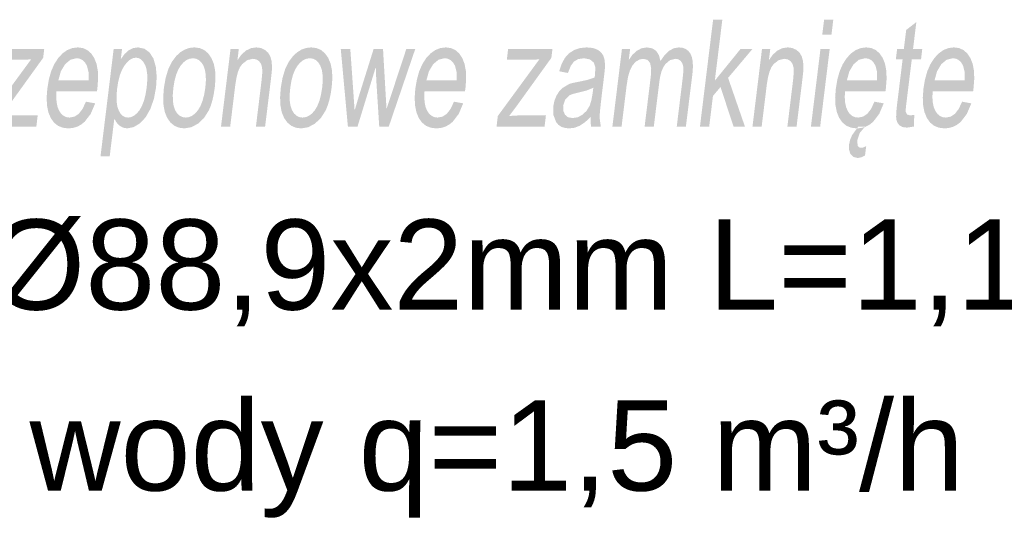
# Model space of a CAD drawing. Header units: millimetres. Extents: x 116 to 15750, y -6945 to 9999.
# Tile 91 of 150: x 7050 to 7284, y -1464 to -1345. Entities that reach past the tile are written whole.
import ezdxf

# ---------------------------------------------------------------- set-up
doc = ezdxf.new("R2010")
doc.units = ezdxf.units.MM
doc.layers.get('0').update_dxf_attribs({"color": 252})
doc.styles.get("Standard").update_dxf_attribs({"font": 'simplex.shx'})

msp = doc.modelspace()

# ---------------------------------------------------------------- hatches: boundary and pattern name
h = msp.add_hatch(color=7)
h.dxf.hatch_style = 2
h.paths.add_polyline_path([(7211.33, -1370.6), (7214.45, -1345.2), (7216.64, -1345.2), (7214.86, -1359.68), (7220.94, -1352.19), (7223.77, -1352.19), (7218.01, -1359.02), (7222.01, -1370.6), (7219.31, -1370.6), (7216.21, -1361.19), (7214.42, -1363.31), (7213.52, -1370.6)])
h = msp.add_hatch(color=7)
h.paths.add_polyline_path([(7240.36, -1348.78), (7240.81, -1345.2), (7242.99, -1345.2), (7242.55, -1348.78)])
h.paths.add_polyline_path([(7237.68, -1370.6), (7239.94, -1352.19), (7242.13, -1352.19), (7239.87, -1370.6)])
h = msp.add_hatch(color=7)
h.dxf.hatch_style = 2
h.paths.add_polyline_path([(7262.2, -1367.81), (7262.17, -1370.57), (7260.49, -1370.84), (7259.45, -1370.71), (7258.71, -1370.31), (7258.22, -1369.68), (7257.96, -1368.89), (7257.91, -1368.34), (7257.93, -1367.54), (7258.01, -1366.5), (7258.15, -1365.21), (7259.45, -1354.63), (7257.84, -1354.63), (7258.14, -1352.19), (7259.74, -1352.19), (7260.3, -1347.64), (7262.71, -1345.77), (7261.92, -1352.19), (7264.11, -1352.19), (7263.82, -1354.63), (7261.62, -1354.63), (7260.3, -1365.39), (7260.19, -1366.48), (7260.2, -1367.1), (7260.49, -1367.71), (7261.22, -1367.94)])
h = msp.add_hatch(color=7)
h.dxf.hatch_style = 2
h.paths.add_polyline_path([(7042.36, -1370.6), (7042.67, -1368.07), (7052.52, -1354.63), (7050.05, -1354.73), (7044.8, -1354.73), (7045.11, -1352.19), (7055.63, -1352.19), (7055.38, -1354.26), (7046.97, -1365.94), (7045.36, -1368.07), (7048.14, -1367.91), (7054.09, -1367.91), (7053.76, -1370.6)])
h = msp.add_hatch(color=7)
h.paths.add_polyline_path([(7065.54, -1364.68), (7067.74, -1365.07), (7066.67, -1367.58), (7065.22, -1369.46), (7064.37, -1370.14), (7063.44, -1370.63), (7062.43, -1370.92), (7061.35, -1371.02), (7060.03, -1370.86), (7058.89, -1370.4), (7057.94, -1369.62), (7057.17, -1368.53), (7056.61, -1367.16), (7056.29, -1365.54), (7056.21, -1363.67), (7056.37, -1361.56), (7056.74, -1359.37), (7057.29, -1357.43), (7058.02, -1355.76), (7058.93, -1354.35), (7059.97, -1353.22), (7061.09, -1352.42), (7062.3, -1351.94), (7063.59, -1351.78), (7064.81, -1351.94), (7065.86, -1352.41), (7066.76, -1353.2), (7067.5, -1354.3), (7068.05, -1355.68), (7068.36, -1357.32), (7068.43, -1359.22), (7068.27, -1361.37), (7068.16, -1362.2), (7058.55, -1362.2), (7058.49, -1363.63), (7058.58, -1364.88), (7058.81, -1365.95), (7059.18, -1366.84), (7059.66, -1367.55), (7060.24, -1368.05), (7060.91, -1368.35), (7061.68, -1368.45), (7062.81, -1368.23), (7063.83, -1367.56), (7064.74, -1366.39)])
h.paths.add_polyline_path([(7058.98, -1359.63), (7066.18, -1359.63), (7066.15, -1357.6), (7065.78, -1356.15), (7065.32, -1355.36), (7064.75, -1354.8), (7064.08, -1354.46), (7063.3, -1354.35), (7061.86, -1354.71), (7060.58, -1355.79), (7059.58, -1357.47)])
h = msp.add_hatch(color=7)
h.paths.add_polyline_path([(7069, -1377.66), (7072.12, -1352.19), (7074.11, -1352.19), (7073.81, -1354.59), (7074.71, -1353.36), (7075.66, -1352.49), (7076.71, -1351.96), (7077.9, -1351.78), (7079.42, -1352.09), (7080.66, -1353), (7081.58, -1354.46), (7082.14, -1356.42), (7082.34, -1358.73), (7082.19, -1361.26), (7081.69, -1363.95), (7080.86, -1366.35), (7079.74, -1368.35), (7078.37, -1369.81), (7076.87, -1370.72), (7075.38, -1371.02), (7074.36, -1370.85), (7073.5, -1370.36), (7072.8, -1369.62), (7072.28, -1368.7), (7071.18, -1377.66)])
h.paths.add_polyline_path([(7072.95, -1361.51), (7072.81, -1363.17), (7072.82, -1364.59), (7072.99, -1365.79), (7073.32, -1366.75), (7073.75, -1367.5), (7074.27, -1368.03), (7074.87, -1368.35), (7075.55, -1368.45), (7076.26, -1368.34), (7076.95, -1368.01), (7077.62, -1367.46), (7078.26, -1366.69), (7078.83, -1365.69), (7079.31, -1364.45), (7079.69, -1362.97), (7079.97, -1361.24), (7080.1, -1359.6), (7080.09, -1358.17), (7079.92, -1356.96), (7079.6, -1355.98), (7079.16, -1355.21), (7078.65, -1354.66), (7078.06, -1354.33), (7077.39, -1354.22), (7076.7, -1354.34), (7076.02, -1354.69), (7075.35, -1355.27), (7074.69, -1356.09), (7074.09, -1357.13), (7073.6, -1358.38), (7073.22, -1359.84)])
h = msp.add_hatch(color=7)
h.paths.add_polyline_path([(7084.05, -1361.4), (7084.47, -1359.01), (7085.09, -1356.95), (7085.93, -1355.22), (7086.98, -1353.82), (7087.96, -1352.93), (7089.01, -1352.29), (7090.11, -1351.91), (7091.28, -1351.78), (7092.53, -1351.94), (7093.62, -1352.4), (7094.54, -1353.18), (7095.31, -1354.27), (7095.88, -1355.63), (7096.21, -1357.23), (7096.3, -1359.07), (7096.15, -1361.14), (7095.9, -1362.82), (7095.58, -1364.32), (7095.19, -1365.62), (7094.72, -1366.73), (7093.59, -1368.54), (7092.16, -1369.89), (7090.57, -1370.74), (7088.92, -1371.02), (7087.65, -1370.86), (7086.54, -1370.4), (7085.61, -1369.63), (7084.84, -1368.54), (7084.28, -1367.17), (7083.96, -1365.52), (7083.89, -1363.59)])
h.paths.add_polyline_path([(7086.3, -1361.4), (7086.16, -1363.06), (7086.19, -1364.49), (7086.37, -1365.7), (7086.72, -1366.69), (7087.2, -1367.46), (7087.78, -1368.01), (7088.45, -1368.34), (7089.23, -1368.45), (7090.02, -1368.34), (7090.77, -1368.01), (7091.48, -1367.46), (7092.15, -1366.69), (7092.74, -1365.69), (7093.23, -1364.46), (7093.61, -1362.99), (7093.89, -1361.3), (7094.02, -1359.7), (7093.99, -1358.3), (7093.79, -1357.11), (7093.44, -1356.12), (7092.96, -1355.35), (7092.39, -1354.8), (7091.72, -1354.47), (7090.96, -1354.36), (7090.16, -1354.47), (7089.4, -1354.8), (7088.69, -1355.35), (7088.02, -1356.12), (7087.43, -1357.1), (7086.95, -1358.31), (7086.57, -1359.74)])
h = msp.add_hatch(color=7)
h.dxf.hatch_style = 2
h.paths.add_polyline_path([(7097.61, -1370.6), (7099.87, -1352.19), (7101.83, -1352.19), (7101.51, -1354.82), (7102.47, -1353.49), (7103.53, -1352.54), (7104.7, -1351.97), (7105.99, -1351.78), (7107.08, -1351.93), (7108.05, -1352.38), (7108.82, -1353.07), (7109.32, -1353.95), (7109.61, -1355.01), (7109.72, -1356.25), (7109.67, -1357.45), (7109.47, -1359.29), (7108.08, -1370.6), (7105.9, -1370.6), (7107.27, -1359.4), (7107.41, -1357.74), (7107.37, -1356.56), (7107.12, -1355.71), (7106.65, -1355.05), (7105.99, -1354.63), (7105.19, -1354.49), (7103.85, -1354.8), (7102.63, -1355.75), (7102.09, -1356.52), (7101.64, -1357.58), (7101.29, -1358.93), (7101.02, -1360.55), (7099.79, -1370.6)])
h = msp.add_hatch(color=7)
h.paths.add_polyline_path([(7111.8, -1361.4), (7112.22, -1359.01), (7112.84, -1356.95), (7113.68, -1355.22), (7114.72, -1353.82), (7115.71, -1352.93), (7116.75, -1352.29), (7117.86, -1351.91), (7119.03, -1351.78), (7120.27, -1351.94), (7121.36, -1352.4), (7122.29, -1353.18), (7123.06, -1354.27), (7123.63, -1355.63), (7123.96, -1357.23), (7124.05, -1359.07), (7123.9, -1361.14), (7123.65, -1362.82), (7123.32, -1364.32), (7122.93, -1365.62), (7122.47, -1366.73), (7121.33, -1368.54), (7119.91, -1369.89), (7118.32, -1370.74), (7116.66, -1371.02), (7115.39, -1370.86), (7114.29, -1370.4), (7113.36, -1369.63), (7112.59, -1368.54), (7112.03, -1367.17), (7111.71, -1365.52), (7111.64, -1363.59)])
h.paths.add_polyline_path([(7114.05, -1361.4), (7113.91, -1363.06), (7113.93, -1364.49), (7114.12, -1365.7), (7114.47, -1366.69), (7114.95, -1367.46), (7115.53, -1368.01), (7116.2, -1368.34), (7116.98, -1368.45), (7117.77, -1368.34), (7118.52, -1368.01), (7119.23, -1367.46), (7119.9, -1366.69), (7120.49, -1365.69), (7120.98, -1364.46), (7121.36, -1362.99), (7121.64, -1361.3), (7121.77, -1359.7), (7121.73, -1358.3), (7121.54, -1357.11), (7121.19, -1356.12), (7120.71, -1355.35), (7120.13, -1354.8), (7119.47, -1354.47), (7118.71, -1354.36), (7117.91, -1354.47), (7117.15, -1354.8), (7116.44, -1355.35), (7115.77, -1356.12), (7115.18, -1357.1), (7114.69, -1358.31), (7114.32, -1359.74)])
h = msp.add_hatch(color=7)
h.dxf.hatch_style = 2
h.paths.add_polyline_path([(7127.74, -1370.6), (7126.05, -1352.19), (7128.31, -1352.19), (7129.06, -1362.82), (7129.33, -1366.77), (7129.43, -1366.43), (7129.66, -1365.68), (7130, -1364.53), (7130.46, -1362.98), (7133.84, -1352.19), (7136.08, -1352.19), (7136.7, -1362.87), (7136.91, -1366.39), (7138.09, -1362.84), (7141.6, -1352.19), (7143.72, -1352.19), (7137.44, -1370.6), (7135.18, -1370.6), (7134.48, -1359.58), (7134.36, -1356.44), (7130.02, -1370.6)])
h = msp.add_hatch(color=7)
h.paths.add_polyline_path([(7152.92, -1364.68), (7155.12, -1365.07), (7154.05, -1367.58), (7152.61, -1369.46), (7151.75, -1370.14), (7150.82, -1370.63), (7149.82, -1370.92), (7148.73, -1371.02), (7147.41, -1370.86), (7146.27, -1370.4), (7145.32, -1369.62), (7144.55, -1368.53), (7144, -1367.16), (7143.68, -1365.54), (7143.59, -1363.67), (7143.75, -1361.56), (7144.13, -1359.37), (7144.68, -1357.43), (7145.41, -1355.76), (7146.31, -1354.35), (7147.35, -1353.22), (7148.47, -1352.42), (7149.68, -1351.94), (7150.98, -1351.78), (7152.19, -1351.94), (7153.25, -1352.41), (7154.15, -1353.2), (7154.89, -1354.3), (7155.43, -1355.68), (7155.74, -1357.32), (7155.82, -1359.22), (7155.66, -1361.37), (7155.54, -1362.2), (7145.93, -1362.2), (7145.88, -1363.63), (7145.96, -1364.88), (7146.19, -1365.95), (7146.56, -1366.84), (7147.05, -1367.55), (7147.63, -1368.05), (7148.3, -1368.35), (7149.06, -1368.45), (7150.2, -1368.23), (7151.22, -1367.56), (7152.13, -1366.39)])
h.paths.add_polyline_path([(7146.37, -1359.63), (7153.56, -1359.63), (7153.53, -1357.6), (7153.17, -1356.15), (7152.7, -1355.36), (7152.14, -1354.8), (7151.46, -1354.46), (7150.68, -1354.35), (7149.25, -1354.71), (7147.97, -1355.79), (7146.97, -1357.47)])
h = msp.add_hatch(color=7)
h.dxf.hatch_style = 2
h.paths.add_polyline_path([(7163.03, -1370.6), (7163.34, -1368.07), (7173.19, -1354.63), (7170.72, -1354.73), (7165.47, -1354.73), (7165.78, -1352.19), (7176.3, -1352.19), (7176.05, -1354.26), (7167.64, -1365.94), (7166.04, -1368.07), (7168.81, -1367.91), (7174.76, -1367.91), (7174.43, -1370.6)])
h = msp.add_hatch(color=7)
h.paths.add_polyline_path([(7185.35, -1368.33), (7184, -1369.59), (7182.75, -1370.41), (7181.54, -1370.87), (7180.27, -1371.02), (7179.28, -1370.92), (7178.44, -1370.65), (7177.74, -1370.19), (7177.19, -1369.54), (7176.54, -1367.85), (7176.51, -1365.75), (7176.78, -1364.46), (7177.25, -1363.28), (7177.87, -1362.27), (7178.6, -1361.49), (7180.29, -1360.46), (7181.13, -1360.23), (7182.29, -1360), (7184.65, -1359.5), (7186.32, -1358.92), (7186.39, -1358.4), (7186.43, -1358.1), (7186.48, -1356.48), (7186.15, -1355.42), (7185.2, -1354.63), (7183.78, -1354.36), (7182.42, -1354.56), (7181.41, -1355.14), (7180.64, -1356.2), (7179.99, -1357.86), (7177.91, -1357.45), (7178.51, -1355.68), (7179.25, -1354.28), (7180.2, -1353.22), (7181.41, -1352.43), (7182.84, -1351.94), (7184.42, -1351.78), (7185.9, -1351.92), (7187.03, -1352.33), (7187.85, -1352.96), (7188.37, -1353.73), (7188.67, -1354.68), (7188.79, -1355.85), (7188.74, -1356.98), (7188.55, -1358.73), (7188.04, -1362.89), (7187.81, -1364.87), (7187.64, -1366.44), (7187.54, -1367.62), (7187.5, -1368.4), (7187.78, -1370.6), (7185.5, -1370.6), (7185.35, -1369.55)])
h.paths.add_polyline_path([(7186.01, -1361.37), (7184.45, -1362.01), (7182.31, -1362.54), (7181.12, -1362.84), (7180.33, -1363.17), (7179.34, -1364.18), (7178.85, -1365.66), (7178.88, -1366.81), (7179.26, -1367.75), (7179.99, -1368.37), (7181.09, -1368.57), (7182.31, -1368.38), (7183.44, -1367.78), (7184.4, -1366.85), (7185.15, -1365.63), (7185.56, -1364.32), (7185.87, -1362.51)])
h = msp.add_hatch(color=7)
h.dxf.hatch_style = 2
h.paths.add_polyline_path([(7190.54, -1370.6), (7192.8, -1352.19), (7194.74, -1352.19), (7194.43, -1354.78), (7195.28, -1353.56), (7196.31, -1352.6), (7197.46, -1351.99), (7198.71, -1351.78), (7199.98, -1351.99), (7200.95, -1352.63), (7201.6, -1353.65), (7201.95, -1355.01), (7202.94, -1353.6), (7204, -1352.59), (7205.13, -1351.98), (7206.32, -1351.78), (7207.22, -1351.88), (7207.97, -1352.16), (7208.6, -1352.64), (7209.09, -1353.3), (7209.43, -1354.16), (7209.62, -1355.23), (7209.66, -1356.5), (7209.55, -1357.97), (7207.99, -1370.6), (7205.82, -1370.6), (7207.24, -1359.01), (7207.39, -1357.4), (7207.36, -1356.31), (7207.15, -1355.57), (7206.76, -1354.99), (7206.19, -1354.61), (7205.51, -1354.49), (7204.22, -1354.81), (7203.09, -1355.78), (7202.61, -1356.52), (7202.21, -1357.46), (7201.91, -1358.59), (7201.69, -1359.91), (7200.37, -1370.6), (7198.19, -1370.6), (7199.66, -1358.64), (7199.75, -1356.83), (7199.51, -1355.53), (7198.9, -1354.75), (7197.89, -1354.49), (7196.98, -1354.66), (7196.09, -1355.18), (7195.32, -1356.03), (7194.71, -1357.21), (7194.24, -1358.84), (7193.89, -1361.05), (7192.72, -1370.6)])
h = msp.add_hatch(color=7)
h.dxf.hatch_style = 2
h.paths.add_polyline_path([(7223.8, -1370.6), (7226.06, -1352.19), (7228.02, -1352.19), (7227.7, -1354.82), (7228.65, -1353.49), (7229.72, -1352.54), (7230.89, -1351.97), (7232.17, -1351.78), (7233.27, -1351.93), (7234.24, -1352.38), (7235.01, -1353.07), (7235.51, -1353.95), (7235.79, -1355.01), (7235.91, -1356.25), (7235.86, -1357.45), (7235.66, -1359.29), (7234.27, -1370.6), (7232.09, -1370.6), (7233.46, -1359.4), (7233.6, -1357.74), (7233.55, -1356.56), (7233.31, -1355.71), (7232.84, -1355.05), (7232.18, -1354.63), (7231.38, -1354.49), (7230.04, -1354.8), (7228.81, -1355.75), (7228.28, -1356.52), (7227.83, -1357.58), (7227.48, -1358.93), (7227.21, -1360.55), (7225.98, -1370.6)])
h = msp.add_hatch(color=7)
h.paths.add_polyline_path([(7252.76, -1364.68), (7254.96, -1365.07), (7253.89, -1367.58), (7252.45, -1369.46), (7251.59, -1370.14), (7250.66, -1370.63), (7249.65, -1370.92), (7248.57, -1371.02), (7247.25, -1370.86), (7246.11, -1370.4), (7245.16, -1369.62), (7244.39, -1368.53), (7243.83, -1367.16), (7243.51, -1365.54), (7243.43, -1363.67), (7243.59, -1361.56), (7243.96, -1359.37), (7244.51, -1357.43), (7245.24, -1355.76), (7246.15, -1354.35), (7247.19, -1353.22), (7248.31, -1352.42), (7249.52, -1351.94), (7250.82, -1351.78), (7252.03, -1351.94), (7253.08, -1352.41), (7253.98, -1353.2), (7254.73, -1354.3), (7255.27, -1355.68), (7255.58, -1357.32), (7255.65, -1359.22), (7255.49, -1361.37), (7255.38, -1362.2), (7245.77, -1362.2), (7245.71, -1363.63), (7245.8, -1364.88), (7246.03, -1365.95), (7246.4, -1366.84), (7246.88, -1367.55), (7247.46, -1368.05), (7248.13, -1368.35), (7248.9, -1368.45), (7250.04, -1368.23), (7251.06, -1367.56), (7251.96, -1366.39)])
h.paths.add_polyline_path([(7246.2, -1359.63), (7253.4, -1359.63), (7253.37, -1357.6), (7253.01, -1356.15), (7252.54, -1355.36), (7251.97, -1354.8), (7251.3, -1354.46), (7250.52, -1354.35), (7249.08, -1354.71), (7247.81, -1355.79), (7246.81, -1357.47)])
h.paths.add_polyline_path([(7250.52, -1370.6), (7249.27, -1372.1), (7248.66, -1373.91), (7248.79, -1375.14), (7249.11, -1375.52), (7249.64, -1375.64), (7250.22, -1375.53), (7250.8, -1375.23), (7250.52, -1377.45), (7249.61, -1377.9), (7248.8, -1378.05), (7247.75, -1377.8), (7247.06, -1377.11), (7246.73, -1376.1), (7246.73, -1374.87), (7246.98, -1373.75), (7247.44, -1372.64), (7248.92, -1370.6)])
h = msp.add_hatch(color=7)
h.paths.add_polyline_path([(7273.57, -1364.68), (7275.77, -1365.07), (7274.7, -1367.58), (7273.26, -1369.46), (7272.4, -1370.14), (7271.47, -1370.63), (7270.46, -1370.92), (7269.38, -1371.02), (7268.06, -1370.86), (7266.92, -1370.4), (7265.97, -1369.62), (7265.2, -1368.53), (7264.64, -1367.16), (7264.32, -1365.54), (7264.24, -1363.67), (7264.4, -1361.56), (7264.77, -1359.37), (7265.32, -1357.43), (7266.05, -1355.76), (7266.96, -1354.35), (7268, -1353.22), (7269.12, -1352.42), (7270.33, -1351.94), (7271.63, -1351.78), (7272.84, -1351.94), (7273.89, -1352.41), (7274.79, -1353.2), (7275.54, -1354.3), (7276.08, -1355.68), (7276.39, -1357.32), (7276.46, -1359.22), (7276.3, -1361.37), (7276.19, -1362.2), (7266.58, -1362.2), (7266.52, -1363.63), (7266.61, -1364.88), (7266.84, -1365.95), (7267.21, -1366.84), (7267.7, -1367.55), (7268.27, -1368.05), (7268.95, -1368.35), (7269.71, -1368.45), (7270.85, -1368.23), (7271.87, -1367.56), (7272.77, -1366.39)])
h.paths.add_polyline_path([(7267.02, -1359.63), (7274.21, -1359.63), (7274.18, -1357.6), (7273.82, -1356.15), (7273.35, -1355.36), (7272.78, -1354.8), (7272.11, -1354.46), (7271.33, -1354.35), (7269.9, -1354.71), (7268.62, -1355.79), (7267.62, -1357.47)])

# ---------------------------------------------------------------- texts
at = {"color": 7, "char_height": 21.4093, "attachment_point": 1}
for s, insert in [('{\\fArial|b0|i0|c0;3 - Rozdzielacze c.o. Ø88,9x2mm L=1,1m}', (6756.24, -1392.66)), ('{\\fArial|b0|i0|c0;4 - Stacja uzdatniania wody q=1,5 m³/h}', (6756.24, -1435.64))]:
    msp.add_mtext(s, dxfattribs=dict(at, insert=insert))

doc.saveas('drawing.dxf')
